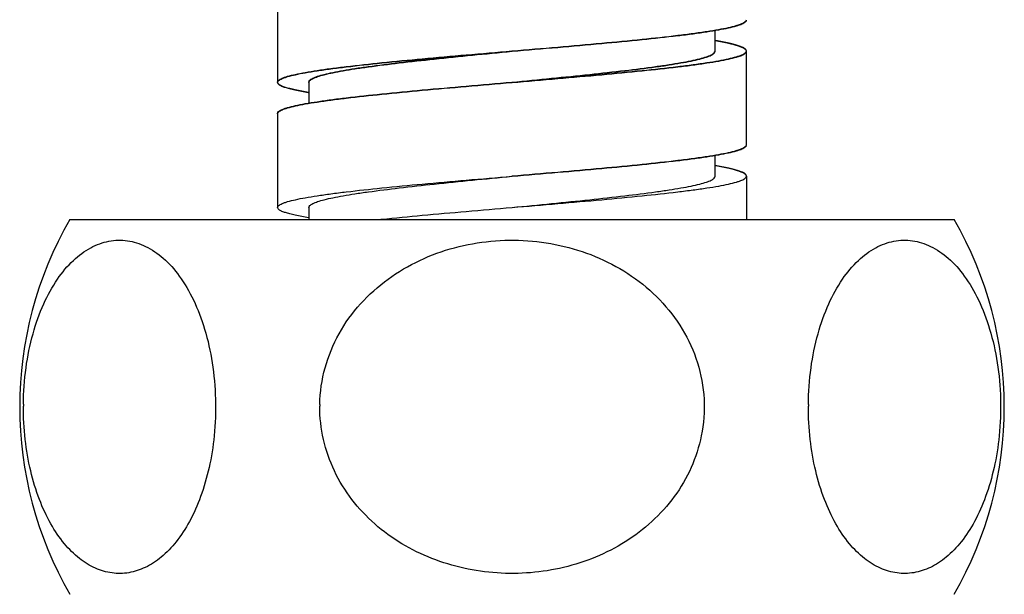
# Model space of a CAD drawing. Header units: millimetres. Extents: x 1538 to 2132, y 568 to 988.
# Tile 12 of 15: x 1961 to 1984, y 820 to 833. Entities that reach past the tile are written whole.
import ezdxf

# ---------------------------------------------------------------- set-up
doc = ezdxf.new("R2010")
doc.units = ezdxf.units.MM
doc.header["$LTSCALE"] = 0.1
doc.layers.add('MEMBER', color=7, linetype='Continuous')

msp = doc.modelspace()

# ---------------------------------------------------------------- linework, layer by layer
at = {"color": 7, "linetype": 'Continuous'}
for p, q in [((1967.04, 834.0581), (1967.04, 831.8081)), ((1977.54, 832.5581), (1977.54, 833.0596)), ((1977.5408, 832.5505), (1977.5408, 833.0546)), ((1977.5408, 832.5505), (1977.5408, 833.0541)), ((1978.29, 830.3081), (1978.29, 832.5581)), ((1978.2908, 832.5505), (1978.29, 832.5581)), ((1978.2908, 830.3005), (1978.2908, 832.5505)), ((1967.79, 831.8081), (1967.79, 831.3057)), ((1967.7908, 831.8005), (1967.7908, 831.2964)), ((1967.04, 831.0581), (1967.04, 830.0757)), ((1967.0408, 831.0505), (1967.0408, 828.8005)), ((1977.54, 829.5581), (1977.54, 830.0617)), ((1977.5408, 829.5505), (1977.5408, 830.052)), ((1967.7908, 828.8005), (1967.7908, 828.5157))]:
    msp.add_line(p, q, dxfattribs=at)
msp.add_line((1978.2907, 829.5505), (1978.2907, 828.5157))
for points, knots in [([(1972.665, 832.5581), (1973.0309, 832.5892), (1973.7485, 832.6501), (1974.7904, 832.7419), (1975.7507, 832.8334), (1976.4825, 832.9124), (1976.9996, 832.9773), (1977.3275, 833.0235), (1977.6106, 833.0696), (1977.8463, 833.1155), (1978.0115, 833.1556), (1978.1178, 833.1889), (1978.1785, 833.2119), (1978.2265, 833.2352), (1978.2671, 833.2613), (1978.29, 833.2901), (1978.29, 833.3081)], [0, 0, 0, 0, 0.1928416, 0.3783272, 0.5493908, 0.6995381, 0.7649644, 0.8231221, 0.8734859, 0.9156184, 0.9491986, 0.962729, 0.9740903, 0.9833189, 0.9905198, 1, 1, 1, 1]), ([(1972.6658, 832.5505), (1973.0316, 832.5816), (1973.7492, 832.6425), (1974.7911, 832.7343), (1975.7514, 832.8258), (1976.4833, 832.9048), (1977.0003, 832.9697), (1977.3283, 833.016), (1977.6114, 833.062), (1977.847, 833.1079), (1978.0122, 833.148), (1978.1185, 833.1813), (1978.1792, 833.2043), (1978.2272, 833.2277), (1978.2679, 833.2537), (1978.2907, 833.2825), (1978.2907, 833.3005)], [0, 0, 0, 0, 0.1928441, 0.3783321, 0.5493972, 0.6995449, 0.7649701, 0.823128, 0.873492, 0.9156223, 0.9492043, 0.9627343, 0.9740914, 0.9833195, 0.9905222, 1, 1, 1, 1]), ([(1972.6658, 832.5505), (1973.0316, 832.5816), (1973.7492, 832.6425), (1974.7911, 832.7343), (1975.7514, 832.8258), (1976.4833, 832.9048), (1977.0003, 832.9697), (1977.3283, 833.0159), (1977.6114, 833.062), (1977.847, 833.1079), (1978.0122, 833.148), (1978.1185, 833.1813), (1978.1792, 833.2043), (1978.2272, 833.2277), (1978.2679, 833.2537), (1978.2908, 833.2825), (1978.2907, 833.3005)], [0, 0, 0, 0, 0.192844, 0.3783321, 0.5493977, 0.699546, 0.7649692, 0.8231295, 0.8734907, 0.9156239, 0.9492029, 0.9627352, 0.9740927, 0.9833188, 0.9905212, 1, 1, 1, 1]), ([(1978.2908, 832.5505), (1978.2907, 832.5767), (1978.2456, 832.6151), (1978.1783, 832.6475), (1978.0938, 832.6786), (1977.988, 832.7088), (1977.8025, 832.7531), (1977.6513, 832.7811), (1977.5433, 832.7995)], [0, 0, 0, 0, 0.0973575, 0.1806662, 0.2905866, 0.4276701, 0.5919193, 1, 1, 1, 1]), ([(1978.29, 832.5581), (1978.2879, 832.5693), (1978.2717, 832.5938), (1978.2303, 832.6224), (1978.1688, 832.6516), (1978.0462, 832.6948), (1977.8397, 832.7456), (1977.6597, 832.7795), (1977.5564, 832.7972)], [0, 0, 0, 0, 0.043426, 0.1054341, 0.1910426, 0.3019131, 0.6005085, 1, 1, 1, 1]), ([(1978.29, 832.5581), (1978.29, 832.5839), (1978.246, 832.6219), (1978.18, 832.654), (1978.0973, 832.6848), (1977.9937, 832.7147), (1977.8121, 832.7585), (1977.6641, 832.7862), (1977.5583, 832.8044)], [0, 0, 0, 0, 0.097839, 0.1812061, 0.2910633, 0.4280802, 0.5921976, 1, 1, 1, 1]), ([(1967.0401, 831.8081), (1967.04, 831.8262), (1967.063, 831.8549), (1967.1036, 831.881), (1967.1516, 831.9044), (1967.2123, 831.9273), (1967.3186, 831.9606), (1967.4838, 832.0007), (1967.7194, 832.0466), (1968.0026, 832.0927), (1968.3305, 832.139), (1968.8475, 832.2038), (1969.5794, 832.2828), (1970.5397, 832.3743), (1971.5816, 832.4661), (1972.2992, 832.5271), (1972.665, 832.5581)], [0, 0, 0, 0, 0.009479, 0.0166812, 0.0259071, 0.0372649, 0.0507973, 0.084376, 0.1265094, 0.1768704, 0.2350308, 0.300454, 0.4506023, 0.621668, 0.807156, 1, 1, 1, 1]), ([(1967.0408, 831.8005), (1967.0408, 831.8186), (1967.0637, 831.8473), (1967.1043, 831.8734), (1967.1523, 831.8968), (1967.213, 831.9197), (1967.3193, 831.9531), (1967.4845, 831.9931), (1967.7201, 832.039), (1968.0033, 832.0851), (1968.3312, 832.1314), (1968.8483, 832.1962), (1969.5801, 832.2752), (1970.5404, 832.3667), (1971.5823, 832.4586), (1972.2999, 832.5195), (1972.6658, 832.5505)], [0, 0, 0, 0, 0.0094801, 0.0166796, 0.0259076, 0.037268, 0.0507977, 0.0843774, 0.1265088, 0.1768726, 0.2350296, 0.3004563, 0.4506041, 0.621669, 0.8071564, 1, 1, 1, 1]), ([(1967.7901, 831.8081), (1967.7901, 831.8256), (1967.8087, 831.8539), (1967.8449, 831.8809), (1967.9064, 831.9153), (1968.0128, 831.9551), (1968.1743, 832.0007), (1968.3787, 832.0465), (1968.6241, 832.0927), (1968.9083, 832.139), (1969.3564, 832.2038), (1969.9907, 832.2828), (1970.823, 832.3743), (1971.726, 832.4661), (1972.348, 832.5271), (1972.665, 832.5581)], [0, 0, 0, 0, 0.0105435, 0.0180892, 0.027574, 0.0527821, 0.0865461, 0.1287522, 0.1791161, 0.2372061, 0.302515, 0.4522965, 0.6228669, 0.8077761, 1, 1, 1, 1]), ([(1967.7908, 831.8005), (1967.7908, 831.818), (1967.8094, 831.8463), (1967.8456, 831.8733), (1967.9071, 831.9077), (1968.0135, 831.9475), (1968.175, 831.9931), (1968.3794, 832.0389), (1968.6248, 832.0851), (1968.909, 832.1314), (1969.3571, 832.1962), (1969.9914, 832.2752), (1970.8237, 832.3667), (1971.7267, 832.4585), (1972.3487, 832.5195), (1972.6658, 832.5505)], [0, 0, 0, 0, 0.0105432, 0.0180897, 0.0275741, 0.0527818, 0.0865461, 0.1287521, 0.179116, 0.2372061, 0.3025148, 0.4522963, 0.6228667, 0.807776, 1, 1, 1, 1]), ([(1972.665, 831.8081), (1972.9821, 831.8392), (1973.6041, 831.9001), (1974.5071, 831.9919), (1975.3394, 832.0835), (1975.9737, 832.1624), (1976.4218, 832.2273), (1976.706, 832.2736), (1976.9514, 832.3197), (1977.1558, 832.3655), (1977.3172, 832.4111), (1977.4237, 832.4509), (1977.4852, 832.4854), (1977.5214, 832.5123), (1977.54, 832.5406), (1977.54, 832.5581)], [0, 0, 0, 0, 0.1922217, 0.3771293, 0.5476986, 0.6974799, 0.7627855, 0.8208795, 0.8712398, 0.9134511, 0.9472113, 0.9724254, 0.9819094, 0.9894548, 1, 1, 1, 1]), ([(1972.665, 831.8081), (1973.0309, 831.8392), (1973.7485, 831.9001), (1974.7904, 831.9919), (1975.7507, 832.0834), (1976.4826, 832.1624), (1976.9996, 832.2273), (1977.3275, 832.2736), (1977.6107, 832.3196), (1977.8463, 832.3655), (1978.0115, 832.4056), (1978.1178, 832.4389), (1978.1785, 832.4619), (1978.2265, 832.4852), (1978.2672, 832.5113), (1978.29, 832.5401), (1978.29, 832.5581)], [0, 0, 0, 0, 0.1928441, 0.3783321, 0.5493972, 0.6995449, 0.7649701, 0.823128, 0.873492, 0.9156223, 0.9492043, 0.9627343, 0.9740914, 0.9833195, 0.9905222, 1, 1, 1, 1]), ([(1972.6658, 831.8005), (1972.9828, 831.8316), (1973.6048, 831.8925), (1974.5078, 831.9843), (1975.3402, 832.0759), (1975.9744, 832.1548), (1976.4225, 832.2197), (1976.7067, 832.266), (1976.9521, 832.3121), (1977.1565, 832.3579), (1977.318, 832.4035), (1977.4244, 832.4433), (1977.4859, 832.4778), (1977.5221, 832.5047), (1977.5408, 832.533), (1977.5408, 832.5505)], [0, 0, 0, 0, 0.192224, 0.3771336, 0.5477044, 0.6974865, 0.7627912, 0.8208859, 0.8712447, 0.9134562, 0.9472147, 0.9724283, 0.98191, 0.9894539, 1, 1, 1, 1]), ([(1972.6658, 831.8005), (1973.0316, 831.8316), (1973.7492, 831.8925), (1974.7911, 831.9843), (1975.7514, 832.0758), (1976.4832, 832.1548), (1977.0003, 832.2197), (1977.3282, 832.2659), (1977.6113, 832.312), (1977.847, 832.3579), (1978.0122, 832.398), (1978.1185, 832.4313), (1978.1792, 832.4543), (1978.2272, 832.4776), (1978.2678, 832.5037), (1978.2907, 832.5325), (1978.2908, 832.5505)], [0, 0, 0, 0, 0.1928416, 0.3783272, 0.5493908, 0.6995381, 0.7649644, 0.8231221, 0.8734859, 0.9156184, 0.9491986, 0.962729, 0.9740903, 0.9833189, 0.9905198, 1, 1, 1, 1]), ([(1967.7809, 831.5603), (1967.6738, 831.5786), (1967.524, 831.6065), (1967.3401, 831.6505), (1967.2352, 831.6806), (1967.1515, 831.7116), (1967.0847, 831.7439), (1967.0401, 831.7821), (1967.0401, 831.8081)], [0, 0, 0, 0, 0.4079589, 0.5721639, 0.7092126, 0.8191043, 0.9024483, 1, 1, 1, 1]), ([(1967.0401, 831.0581), (1967.0401, 831.0762), (1967.0629, 831.1049), (1967.1036, 831.131), (1967.1516, 831.1544), (1967.2123, 831.1773), (1967.3186, 831.2107), (1967.4838, 831.2507), (1967.7194, 831.2966), (1968.0025, 831.3427), (1968.3305, 831.389), (1968.8475, 831.4538), (1969.5794, 831.5328), (1970.5397, 831.6243), (1971.5816, 831.7161), (1972.2992, 831.7771), (1972.665, 831.8081)], [0, 0, 0, 0, 0.0094785, 0.0166795, 0.0259086, 0.0372672, 0.0507958, 0.0843782, 0.1265074, 0.1768728, 0.235029, 0.3004561, 0.4506037, 0.6216685, 0.8071561, 1, 1, 1, 1]), ([(1967.7741, 831.554), (1967.6681, 831.5722), (1967.5198, 831.5999), (1967.3377, 831.6438), (1967.2339, 831.6737), (1967.1511, 831.7045), (1967.0849, 831.7367), (1967.0407, 831.7747), (1967.0408, 831.8005)], [0, 0, 0, 0, 0.4078439, 0.5719526, 0.7089701, 0.8188589, 0.902195, 1, 1, 1, 1]), ([(1967.0408, 831.0505), (1967.0408, 831.0686), (1967.0637, 831.0973), (1967.1043, 831.1234), (1967.1523, 831.1468), (1967.213, 831.1697), (1967.3193, 831.203), (1967.4845, 831.2431), (1967.7201, 831.289), (1968.0033, 831.3351), (1968.3312, 831.3814), (1968.8483, 831.4462), (1969.5801, 831.5252), (1970.5404, 831.6167), (1971.5823, 831.7086), (1972.2999, 831.7695), (1972.6658, 831.8005)], [0, 0, 0, 0, 0.009479, 0.0166812, 0.0259071, 0.0372649, 0.0507973, 0.084376, 0.1265094, 0.1768704, 0.2350308, 0.300454, 0.4506023, 0.621668, 0.807156, 1, 1, 1, 1]), ([(1972.665, 829.5581), (1973.0309, 829.5892), (1973.7485, 829.6501), (1974.7904, 829.7419), (1975.7507, 829.8334), (1976.4826, 829.9124), (1976.9996, 829.9773), (1977.3275, 830.0236), (1977.6107, 830.0696), (1977.8463, 830.1155), (1978.0115, 830.1556), (1978.1178, 830.1889), (1978.1785, 830.2119), (1978.2265, 830.2352), (1978.2672, 830.2613), (1978.29, 830.2901), (1978.29, 830.3081)], [0, 0, 0, 0, 0.1928441, 0.3783321, 0.5493972, 0.6995449, 0.7649701, 0.823128, 0.873492, 0.9156223, 0.9492043, 0.9627343, 0.9740914, 0.9833195, 0.9905222, 1, 1, 1, 1]), ([(1972.6658, 829.5505), (1973.0316, 829.5816), (1973.7492, 829.6425), (1974.7911, 829.7343), (1975.7514, 829.8258), (1976.4832, 829.9048), (1977.0003, 829.9697), (1977.3282, 830.0159), (1977.6113, 830.062), (1977.847, 830.1079), (1978.0122, 830.148), (1978.1185, 830.1813), (1978.1792, 830.2043), (1978.2272, 830.2276), (1978.2678, 830.2537), (1978.2907, 830.2825), (1978.2908, 830.3005)], [0, 0, 0, 0, 0.1928416, 0.3783272, 0.5493908, 0.6995381, 0.7649644, 0.8231221, 0.8734859, 0.9156184, 0.9491986, 0.962729, 0.9740903, 0.9833189, 0.9905198, 1, 1, 1, 1]), ([(1978.29, 829.5581), (1978.29, 829.5843), (1978.2449, 829.6227), (1978.1776, 829.6551), (1978.0931, 829.6862), (1977.9873, 829.7164), (1977.8018, 829.7607), (1977.6506, 829.7887), (1977.5426, 829.8071)], [0, 0, 0, 0, 0.0973575, 0.1806662, 0.2905866, 0.4276701, 0.5919193, 1, 1, 1, 1]), ([(1978.2907, 829.5505), (1978.2907, 829.5763), (1978.2467, 829.6143), (1978.1807, 829.6464), (1978.098, 829.6772), (1977.9944, 829.7071), (1977.8128, 829.7509), (1977.6648, 829.7786), (1977.559, 829.7968)], [0, 0, 0, 0, 0.097839, 0.1812061, 0.2910633, 0.4280802, 0.5921976, 1, 1, 1, 1]), ([(1967.0408, 828.8005), (1967.0408, 828.8186), (1967.0637, 828.8473), (1967.1043, 828.8734), (1967.1523, 828.8968), (1967.213, 828.9197), (1967.3193, 828.953), (1967.4845, 828.9931), (1967.7201, 829.039), (1968.0033, 829.0851), (1968.3312, 829.1314), (1968.8483, 829.1962), (1969.5801, 829.2752), (1970.5404, 829.3667), (1971.5823, 829.4586), (1972.2999, 829.5195), (1972.6658, 829.5505)], [0, 0, 0, 0, 0.009479, 0.0166812, 0.0259071, 0.0372649, 0.0507973, 0.084376, 0.1265094, 0.1768704, 0.2350308, 0.300454, 0.4506023, 0.621668, 0.807156, 1, 1, 1, 1]), ([(1967.7908, 828.8005), (1967.7908, 828.818), (1967.8094, 828.8463), (1967.8456, 828.8733), (1967.9071, 828.9077), (1968.0135, 828.9475), (1968.175, 828.9931), (1968.3794, 829.0389), (1968.6248, 829.0851), (1968.909, 829.1314), (1969.3571, 829.1962), (1969.9914, 829.2752), (1970.8237, 829.3667), (1971.7267, 829.4585), (1972.3487, 829.5195), (1972.6658, 829.5505)], [0, 0, 0, 0, 0.0105435, 0.0180892, 0.027574, 0.0527821, 0.0865461, 0.1287522, 0.1791161, 0.2372061, 0.302515, 0.4522965, 0.6228669, 0.8077761, 1, 1, 1, 1]), ([(1972.6658, 828.8005), (1972.9828, 828.8316), (1973.6048, 828.8925), (1974.5078, 828.9843), (1975.3401, 829.0759), (1975.9744, 829.1548), (1976.4225, 829.2197), (1976.7067, 829.266), (1976.9521, 829.3121), (1977.1565, 829.3579), (1977.3179, 829.4035), (1977.4244, 829.4433), (1977.4859, 829.4778), (1977.5221, 829.5047), (1977.5407, 829.533), (1977.5408, 829.5505)], [0, 0, 0, 0, 0.1922217, 0.3771293, 0.5476986, 0.6974799, 0.7627855, 0.8208795, 0.8712398, 0.9134511, 0.9472113, 0.9724254, 0.9819094, 0.9894548, 1, 1, 1, 1]), ([(1972.6658, 828.8005), (1973.0316, 828.8316), (1973.7492, 828.8925), (1974.7911, 828.9843), (1975.7514, 829.0758), (1976.4833, 829.1548), (1977.0003, 829.2197), (1977.3283, 829.266), (1977.6114, 829.312), (1977.847, 829.3579), (1978.0122, 829.398), (1978.1185, 829.4313), (1978.1792, 829.4543), (1978.2272, 829.4777), (1978.2679, 829.5037), (1978.2907, 829.5325), (1978.2907, 829.5505)], [0, 0, 0, 0, 0.1928441, 0.3783321, 0.5493972, 0.6995449, 0.7649701, 0.823128, 0.873492, 0.9156223, 0.9492043, 0.9627343, 0.9740914, 0.9833195, 0.9905222, 1, 1, 1, 1]), ([(1967.7816, 828.5527), (1967.6745, 828.571), (1967.5247, 828.5989), (1967.3408, 828.6429), (1967.2359, 828.6731), (1967.1522, 828.704), (1967.0854, 828.7363), (1967.0408, 828.7745), (1967.0408, 828.8005)], [0, 0, 0, 0, 0.4079589, 0.5721639, 0.7092126, 0.8191043, 0.9024483, 1, 1, 1, 1]), ([(1969.5059, 828.5157), (1969.5175, 828.5169), (1969.8531, 828.5512), (1970.5404, 828.6167), (1971.5823, 828.7086), (1972.2999, 828.7695), (1972.6658, 828.8005)], [0.44448634, 0.44448634, 0.44448634, 0.44448634, 0.45060365, 0.62166849, 0.80715608, 1, 1, 1, 1])]:
    msp.add_open_spline(points, degree=3, knots=knots, dxfattribs=at)
at = {"layer": 'MEMBER', "color": 7, "linetype": 'Continuous'}
msp.add_line((1962.059, 828.5157), (1983.2725, 828.5157), dxfattribs=at)
for centre, radius, start, end in [((1969.8533, 824.0157), 9, 150, 210), ((1975.4783, 824.0157), 9, 330, 30), ((1967.9687, 824.0157), 7.0269, 179.50739, 179.86302), ((1971.5679, 824.0157), 3.514, 179.03044, 179.72602), ((1986.8048, 824.0157), 7.0269, 179.52309, 179.86302)]:
    msp.add_arc(centre, radius, start, end, dxfattribs=at)
for points, knots in [([(1960.942, 824.0761), (1960.9446, 824.3689), (1960.985, 824.9407), (1961.1487, 825.7528), (1961.4018, 826.4713), (1961.7276, 827.0687), (1962.1087, 827.5298), (1962.4712, 827.8016), (1962.77, 827.936), (1962.9918, 827.9971), (1963.2156, 828.021), (1963.4397, 828.0077), (1963.6623, 827.9573), (1963.9623, 827.8376), (1964.3285, 827.5842), (1964.7163, 827.1433), (1965.0511, 826.5647), (1965.3157, 825.8622), (1965.4931, 825.0611), (1965.5695, 824.2007), (1965.5485, 823.6134), (1965.519, 823.3204)], [0, 0, 0, 0, 0.0819725, 0.1599884, 0.2312987, 0.2944928, 0.3495443, 0.3976106, 0.4197246, 0.4409754, 0.4617525, 0.48247, 0.5035436, 0.5253731, 0.5725947, 0.6265505, 0.6885501, 0.7587488, 0.8359497, 0.9175657, 1, 1, 1, 1]), ([(1968.0544, 824.0752), (1968.0594, 824.3702), (1968.1447, 824.9615), (1968.4858, 825.7873), (1969.0088, 826.5112), (1969.6744, 827.105), (1970.4431, 827.5557), (1971.2803, 827.8592), (1972.1565, 828.0157), (1973.0464, 828.0262), (1973.9262, 827.8909), (1974.7707, 827.6087), (1975.5513, 827.1793), (1976.2342, 826.6056), (1976.7804, 825.8994), (1977.15, 825.0855), (1977.3103, 824.206), (1977.2665, 823.6101), (1977.2084, 823.3209)], [0, 0, 0, 0, 0.062466, 0.1249362, 0.1874261, 0.2499286, 0.3124426, 0.3749667, 0.4374974, 0.5000306, 0.562562, 0.6250874, 0.6876033, 0.7501071, 0.8125977, 0.8750739, 0.9375381, 1, 1, 1, 1]), ([(1979.7781, 824.0742), (1979.7805, 824.367), (1979.8208, 824.9389), (1979.9843, 825.7512), (1980.2373, 826.47), (1980.563, 827.0677), (1980.944, 827.5291), (1981.3065, 827.8011), (1981.6053, 827.9357), (1981.8271, 827.9969), (1982.0509, 828.021), (1982.275, 828.0078), (1982.4976, 827.9575), (1982.7977, 827.8379), (1983.1639, 827.5847), (1983.5519, 827.144), (1983.8867, 826.5656), (1984.1515, 825.8631), (1984.329, 825.0621), (1984.4055, 824.2017), (1984.3846, 823.6143), (1984.3552, 823.3213)], [0, 0, 0, 0, 0.0819752, 0.1600006, 0.2313244, 0.294533, 0.3495975, 0.3976735, 0.4197906, 0.4410431, 0.4618206, 0.4825371, 0.5036084, 0.5254345, 0.5726464, 0.6265901, 0.6885768, 0.7587638, 0.8359556, 0.9175665, 1, 1, 1, 1]), ([(1965.519, 823.3204), (1965.4932, 823.0636), (1965.4151, 822.5692), (1965.2169, 821.8776), (1964.9523, 821.2774), (1964.6347, 820.7846), (1964.2764, 820.4071), (1963.8879, 820.1494), (1963.479, 820.015), (1963.062, 820.008), (1962.6515, 820.1286), (1962.2603, 820.3731), (1961.8982, 820.7376), (1961.5756, 821.2181), (1961.3045, 821.8071), (1961.0984, 822.4899), (1960.9695, 823.2424), (1960.9412, 823.7661), (1960.9418, 824.0325)], [0, 0, 0, 0, 0.0824002, 0.1593184, 0.2290563, 0.2910105, 0.3455815, 0.394028, 0.4383458, 0.481104, 0.525118, 0.5730035, 0.6268292, 0.6879401, 0.756837, 0.8330349, 0.9149455, 1, 1, 1, 1]), ([(1977.2084, 823.3209), (1977.1557, 823.0584), (1976.9899, 822.5438), (1976.5814, 821.8457), (1976.0402, 821.245), (1975.3964, 820.7571), (1974.6781, 820.3886), (1973.91, 820.1413), (1973.1133, 820.0147), (1972.3067, 820.0081), (1971.5081, 820.1215), (1970.7359, 820.3555), (1970.011, 820.7107), (1969.3576, 821.1857), (1968.8037, 821.7744), (1968.3791, 822.4632), (1968.1119, 823.2272), (1968.0526, 823.7648), (1968.0539, 824.0325)], [0, 0, 0, 0, 0.0624737, 0.1249575, 0.1874515, 0.2499539, 0.3124642, 0.3749808, 0.4375018, 0.5000243, 0.5625454, 0.6250624, 0.6875734, 0.7500769, 0.8125718, 0.8750579, 0.9375289, 1, 1, 1, 1]), ([(1984.3552, 823.3213), (1984.3294, 823.0644), (1984.2513, 822.57), (1984.0532, 821.8782), (1983.7886, 821.278), (1983.471, 820.7849), (1983.1127, 820.4074), (1982.7242, 820.1495), (1982.3153, 820.0151), (1981.8982, 820.008), (1981.4878, 820.1285), (1981.0965, 820.3729), (1980.7344, 820.7374), (1980.4117, 821.218), (1980.1406, 821.807), (1979.9345, 822.4898), (1979.8056, 823.2423), (1979.7772, 823.766), (1979.7779, 824.0325)], [0, 0, 0, 0, 0.0824029, 0.1593259, 0.2290694, 0.291029, 0.3456044, 0.3940536, 0.4383722, 0.4811295, 0.525141, 0.573023, 0.6268446, 0.6879516, 0.7568448, 0.8330396, 0.9149476, 1, 1, 1, 1])]:
    msp.add_open_spline(points, degree=3, knots=knots, dxfattribs=at)

doc.saveas('drawing.dxf')
